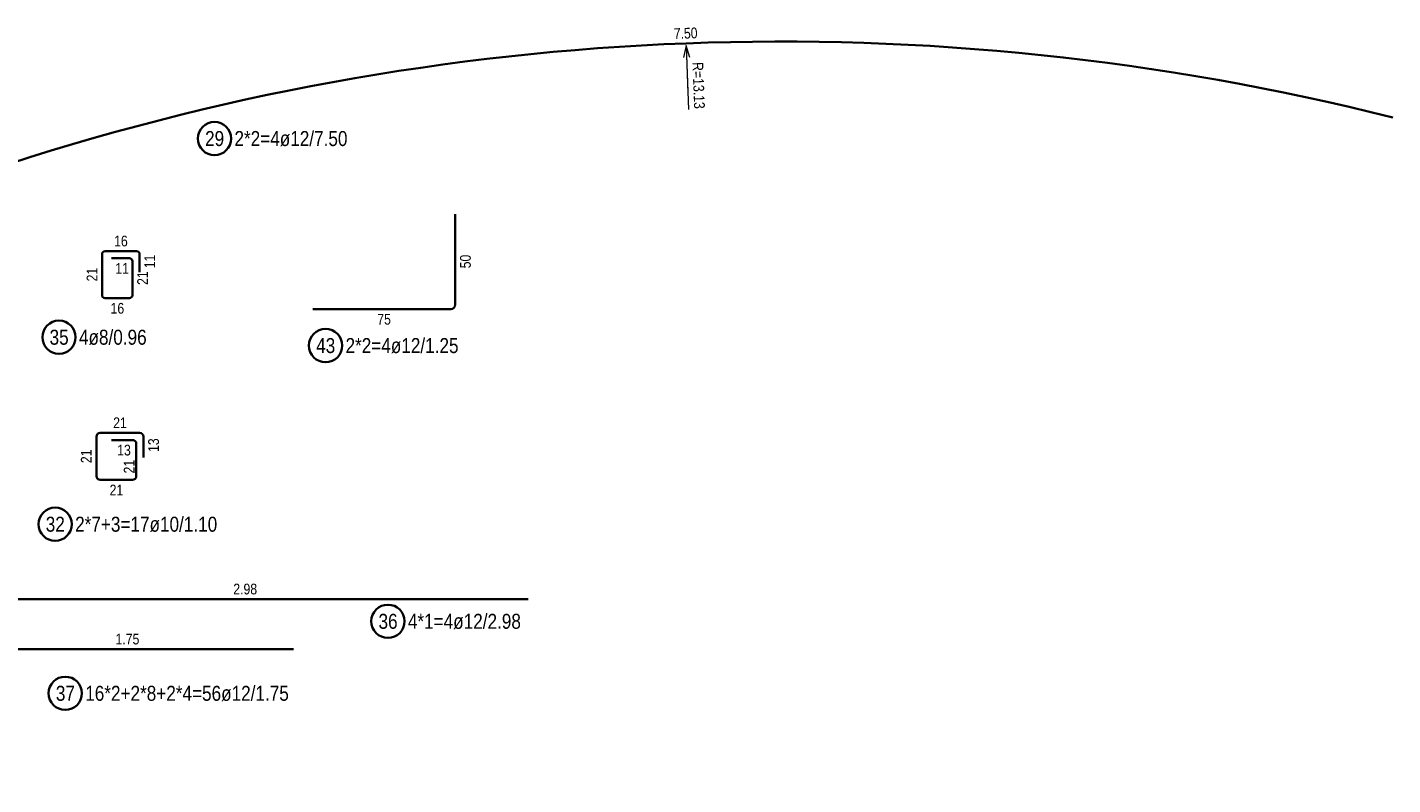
# Model space of a CAD drawing. Header units: millimetres. Extents: x -4 to 113, y -17 to 52.
# Tile 46 of 91: x 50 to 64, y 1 to 9. Entities that reach past the tile are written whole.
import ezdxf

# ---------------------------------------------------------------- set-up
doc = ezdxf.new("R2010")
doc.units = ezdxf.units.MM
for name, color, linetype, lineweight in [('Mattenbewehrung', 7, 'Continuous', 20), ('Schraffuren', 7, 'Continuous', 20), ('Stabstahl', 7, 'Continuous', 20)]:
    doc.layers.add(name, color=color, linetype=linetype, lineweight=lineweight)
doc.styles.add('Arial Narrow', font='ARIALN.TTF')
doc.dimstyles.new('Radial_Strakon_dimstyle', dxfattribs={"dimtxt": 17.5, "dimasz": 1, "dimexe": 1.25, "dimexo": 0.0625, "dimgap": 1, "dimtad": 0, "dimdec": 5, "dimzin": 12, "dimdsep": 46, "dimtxsty": 'Arial Narrow', "dimblk": 'Arrowhead_Radial_Reverse', "dimsah": 1, "dimcen": 0, "dimse1": 1, "dimse2": 1, "dimclrd": 6, "dimclrt": 2, "dimazin": 0, "dimtfac": 1, "dimtdec": 4, "dimtmove": 0, "dimatfit": 3, "dimldrblk": 'NONE', "dimfxl": 1, "dimtvp": 1, "dimtolj": 1, "dimtzin": 0, "dimlwd": 13, "dimarcsym": 2})

# ---------------------------------------------------------------- blocks, each defined once
blk = doc.blocks.new('Arrowhead_Radial_Reverse')
at = {"color": 0, "linetype": 'Continuous', "lineweight": -2, "ltscale": 0.5}
for p, q in [((0, 0), (-50, 0)), ((0, 0), (-12.5, 3.3)), ((-12.5, -3.3), (0, 0))]:
    blk.add_line(p, q, dxfattribs=at)
blk = doc.blocks.new('*D11')
at = {"color": 6, "linetype": 'Continuous', "lineweight": 13}
blk.add_line((56.492, 9.128), (56.517, 8.467), dxfattribs=at)
at = {"layer": 'Defpoints', "color": 0}
for p in [(56.492, 9.138), (57.492, -17.096)]:
    blk.add_point(p, dxfattribs=at)
at = {"color": 6, "lineweight": 13, "xscale": 0.01, "yscale": 0.01, "zscale": 0.01, "rotation": 92.18446190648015}
blk.add_blockref('Arrowhead_Radial_Reverse', (56.492, 9.138), dxfattribs=at)
at = {"color": 3, "lineweight": -2, "insert": (56.623, 8.719), "char_height": 0.1125, "attachment_point": 5, "rotation": 272.1845, "style": 'Arial Narrow'}
blk.add_mtext('\\A1;R=13.13', dxfattribs=at)
blk = doc.blocks.new('_None')

msp = doc.modelspace()

# ---------------------------------------------------------------- linework, layer by layer
at = {"color": 2, "linetype": 'Continuous', "lineweight": 35, "ltscale": 0.5}
for p, q in [((50.348071, 6.513427), (50.348071, 6.944427)), ((50.380071, 6.976427), (50.711071, 6.976427)), ((50.448071, 6.901427), (50.636071, 6.901427)), ((50.743071, 6.944427), (50.743071, 6.756427)), ((50.668071, 6.869427), (50.668071, 6.513427)), ((50.636071, 6.481427), (50.380071, 6.481427)), ((50.328071, 5.065008), (50.743071, 5.065008)), ((50.288071, 4.610008), (50.288071, 5.025008)), ((50.448071, 4.990008), (50.668071, 4.990008)), ((50.708071, 4.950008), (50.708071, 4.610008)), ((50.783071, 5.025008), (50.783071, 4.805008)), ((50.668071, 4.570008), (50.328071, 4.570008))]:
    msp.add_line(p, q, dxfattribs=at)
for centre in [(49.894847, 6.070869), (49.8545, 4.104359)]:
    msp.add_circle(centre, 0.175, dxfattribs=at)
for centre, radius, start, end in [((50.380071, 6.944427), 0.032, 90, 180), ((50.636071, 6.869427), 0.032, 0, 90), ((50.711071, 6.944427), 0.032, 0, 90), ((50.380071, 6.513427), 0.032, 180, 270), ((50.636071, 6.513427), 0.032, 270, 0), ((50.328071, 5.025008), 0.04, 90, 180), ((50.743071, 5.025008), 0.04, 0, 90), ((50.668071, 4.950008), 0.04, 0, 90), ((50.328071, 4.610008), 0.04, 180, 270), ((50.668071, 4.610008), 0.04, 270, 0)]:
    msp.add_arc(centre, radius, start, end, dxfattribs=at)
at = {"layer": 'Mattenbewehrung', "color": 2, "linetype": 'Continuous', "lineweight": 35, "ltscale": 0.5}
for p, q in [((48.871889, 3.31636), (54.831889, 3.31636)), ((52.363267, 2.790211), (48.863267, 2.790211))]:
    msp.add_line(p, q, dxfattribs=at)
for centre in [(53.355114, 3.083129), (49.960741, 2.325858)]:
    msp.add_circle(centre, 0.175, dxfattribs=at)
at = {"layer": 'Schraffuren', "color": 2, "linetype": 'Continuous', "lineweight": 35, "ltscale": 0.5}
for p, q in [((54.063711, 7.36651), (54.063704, 6.414509)), ((54.015704, 6.36651), (52.563703, 6.36651))]:
    msp.add_line(p, q, dxfattribs=at)
msp.add_circle((52.699074, 5.983178), 0.175, dxfattribs=at)
msp.add_arc((54.015704, 6.41451), 0.048, 270, 359.9995412, dxfattribs=at)
at = {"layer": 'Stabstahl', "color": 2, "linetype": 'Continuous', "lineweight": 35, "ltscale": 0.5}
msp.add_circle((51.530646, 8.160575), 0.175, dxfattribs=at)
msp.add_arc((57.492476, -17.096043), 26.276938, 75.8310087, 108.5379151, dxfattribs=at)

# ---------------------------------------------------------------- texts
at = {"color": 3, "lineweight": 25, "char_height": 0.1125, "attachment_point": 1, "line_spacing_factor": 0.9, "style": 'Arial Narrow'}
for s, insert in [('16', (50.474696, 7.138927)), ('11', (50.487196, 6.851427)), ('16', (50.437196, 6.431427)), ('21', (50.464696, 5.227508)), ('13', (50.507196, 4.940008)), ('21', (50.427196, 4.520008))]:
    msp.add_mtext(s, dxfattribs=dict(at, insert=insert))
at = {"color": 3, "lineweight": 25, "char_height": 0.1125, "attachment_point": 1, "rotation": 90, "line_spacing_factor": 0.9, "style": 'Arial Narrow'}
for s, insert in [('11', (50.793071, 6.795552)), ('21', (50.185571, 6.658052)), ('21', (50.718071, 6.620552)), ('21', (50.125571, 4.746633)), ('13', (50.833071, 4.864133)), ('21', (50.576761, 4.638134))]:
    msp.add_mtext(s, dxfattribs=dict(at, insert=insert))
at = {"color": 2, "lineweight": 35, "char_height": 0.1575, "attachment_point": 1, "line_spacing_factor": 0.9, "style": 'Arial Narrow'}
for s, insert in [('35', (49.795622, 6.149619)), ('4ø8/0.96', (50.104847, 6.149619)), ('32', (49.755275, 4.183109)), ('2*7+3=17ø10/1.10', (50.0645, 4.183109))]:
    msp.add_mtext(s, dxfattribs=dict(at, insert=insert))
at = {"layer": 'Mattenbewehrung', "color": 3, "lineweight": 25, "char_height": 0.1125, "attachment_point": 1, "line_spacing_factor": 0.9, "style": 'Arial Narrow'}
for s, insert in [('2.98', (51.728139, 3.47886)), ('1.75', (50.489517, 2.952711))]:
    msp.add_mtext(s, dxfattribs=dict(at, insert=insert))
at = {"layer": 'Mattenbewehrung', "color": 2, "lineweight": 35, "char_height": 0.1575, "attachment_point": 1, "line_spacing_factor": 0.9, "style": 'Arial Narrow'}
for s, insert in [('36', (53.255889, 3.161879)), ('4*1=4ø12/2.98', (53.565114, 3.161879)), ('37', (49.861516, 2.404608)), ('16*2+2*8+2*4=56ø12/1.75', (50.170741, 2.404608))]:
    msp.add_mtext(s, dxfattribs=dict(at, insert=insert))
at = {"layer": 'Schraffuren', "color": 3, "lineweight": 25, "insert": (54.113707, 6.795634), "char_height": 0.1125, "attachment_point": 1, "rotation": 89.9995412, "line_spacing_factor": 0.9, "style": 'Arial Narrow'}
msp.add_mtext('50', dxfattribs=at)
at = {"layer": 'Schraffuren', "color": 3, "lineweight": 25, "insert": (53.242828, 6.31651), "char_height": 0.1125, "attachment_point": 1, "line_spacing_factor": 0.9, "style": 'Arial Narrow'}
msp.add_mtext('75', dxfattribs=at)
at = {"layer": 'Schraffuren', "color": 2, "lineweight": 35, "char_height": 0.1575, "attachment_point": 1, "line_spacing_factor": 0.9, "style": 'Arial Narrow'}
for s, insert in [('43', (52.599849, 6.061928)), ('2*2=4ø12/1.25', (52.909074, 6.061928))]:
    msp.add_mtext(s, dxfattribs=dict(at, insert=insert))
at = {"layer": 'Stabstahl', "color": 3, "lineweight": 25, "char_height": 0.1125, "attachment_point": 1, "line_spacing_factor": 0.9, "style": 'Arial Narrow'}
for s, insert, rotation in [('7', (56.360663, 9.319158), 2.3766579), ('.', (56.431703, 9.322107), 2.2615852), ('5', (56.466777, 9.323491), 2.1465124), ('0', (56.537905, 9.326157), 1.9922659)]:
    msp.add_mtext(s, dxfattribs=dict(at, insert=insert, rotation=rotation))
at = {"layer": 'Stabstahl', "color": 2, "lineweight": 35, "char_height": 0.1575, "attachment_point": 1, "line_spacing_factor": 0.9, "style": 'Arial Narrow'}
for s, insert in [('29', (51.431421, 8.239325)), ('2*2=4ø12/7.50', (51.740646, 8.239325))]:
    msp.add_mtext(s, dxfattribs=dict(at, insert=insert))

# ---------------------------------------------------------------- dimensions: what is measured, and where the dimension line sits
at = {"lineweight": -2}
dim = msp.add_radius_dim(center=(57.492476, -17.096043), mpoint=(56.491798, 9.137816), text='R=13.13', dimstyle='Radial_Strakon_dimstyle', override={"dimscale": 0.01, "dimtxt": 11.25, "dimasz": 1, "dimtad": 0, "dimjust": 4, "dimtih": 0, "dimtoh": 0, "dimdec": 2, "dimdsep": 46, "dimtxsty": 'Arial Narrow', "dimsah": 0, "dimclrd": 6, "dimclrt": 3, "dimtix": 1, "dimtofl": 0, "dimtmove": 0, "dimatfit": 3, "dimfxl": 1, "dimfxlon": 1, "dimlwd": 13}, dxfattribs=at)
dim.commit()
dim.dimension.update_dxf_attribs({"geometry": '*D11', "text_midpoint": (56.507947, 8.714437), "dimtype": 164})

doc.saveas('drawing.dxf')
